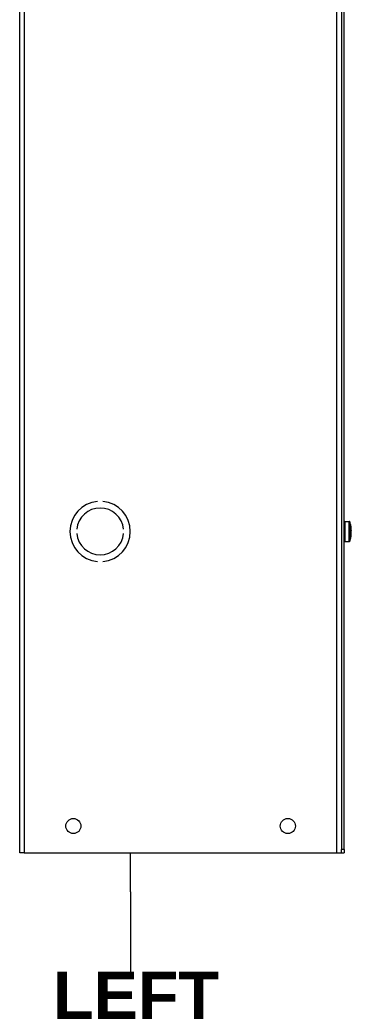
# Model space of a CAD drawing. Header units: inches. Extents: x 3 to 143, y 2 to 93.
# Tile 12 of 36: x 38.45 to 45.62, y 24.4 to 45.72. Entities that reach past the tile are written whole.
import ezdxf

# ---------------------------------------------------------------- set-up
doc = ezdxf.new("R2010")
doc.units = ezdxf.units.IN
doc.header["$LTSCALE"] = 8.561686
doc.header["$MEASUREMENT"] = 0
for name, color, linetype, lineweight in [('Symbols(ANSI)', 7, 'Continuous', 25), ('Visible Edges(ANSI)', 7, 'Continuous', 25), ('Visible Tangent Edges(ANSI)', 7, 'Continuous', 25)]:
    doc.layers.add(name, color=color, linetype=linetype, lineweight=lineweight)
doc.styles.add('Dimension-ANSI', font='arialbd.ttf')

# ---------------------------------------------------------------- blocks, each defined once
blk = doc.blocks.new('Datum Identifier5')
at = {"layer": 'Symbols(ANSI)', "color": 7, "linetype": 'Continuous', "lineweight": 25}
for p, q in [((4.7709, 3.1348), (4.7709, 3.2332)), ((4.7709, 3.1348), (4.7709, 3.1167)), ((4.7709, 3.1167), (4.7709, 2.9326))]:
    blk.add_line(p, q, dxfattribs=at)
at = {"layer": 'Symbols(ANSI)', "color": 7, "insert": (4.5749, 2.8126), "char_height": 0.12, "attachment_point": 7, "style": 'Dimension-ANSI'}
blk.add_mtext('LEFT', dxfattribs=at)

msp = doc.modelspace()

# ---------------------------------------------------------------- linework, layer by layer
at = {"layer": 'Visible Edges(ANSI)'}
for p, q in [((38.4485, 27.6818), (38.4485, 69.42)), ((45.4049, 69.3481), (45.4049, 27.7537)), ((45.4664, 27.7537), (45.4664, 69.3481)), ((40.1297, 35.2878), (40.1297, 35.2876)), ((40.2456, 35.2876), (40.2456, 35.2878)), ((45.4801, 34.855), (45.5715, 34.855)), ((45.6143, 34.7476), (45.6143, 34.7478)), ((45.6169, 34.7345), (45.6143, 34.7476)), ((39.6826, 34.6846), (39.6825, 34.6846)), ((39.6825, 34.5918), (39.6826, 34.5918)), ((40.6927, 34.6846), (40.6926, 34.6846)), ((40.6926, 34.5918), (40.6927, 34.5918)), ((45.6143, 34.5288), (45.6169, 34.5419)), ((45.6169, 34.6626), (45.6169, 34.7337)), ((45.6169, 34.5427), (45.6169, 34.6138)), ((45.4801, 34.4214), (45.5715, 34.4214)), ((45.6143, 34.5286), (45.6143, 34.5288)), ((40.1297, 33.9887), (40.1297, 33.9886)), ((40.2456, 33.9886), (40.2456, 33.9887)), ((45.4049, 27.6818), (45.4049, 27.7537)), ((45.4664, 27.7537), (45.4664, 27.6818)), ((38.5483, 27.6818), (38.4485, 27.6818)), ((38.5483, 27.6818), (45.3052, 27.6818)), ((45.3052, 27.6818), (45.4049, 27.6818)), ((45.4049, 27.6818), (45.4664, 27.6818))]:
    msp.add_line(p, q, dxfattribs=at)
at = {"layer": 'Visible Edges(ANSI)', "flags": 128}
for points in [[(45.6143, 34.6626), (45.6143, 34.6626), (45.6143, 34.6626), (45.6143, 34.6625), (45.6143, 34.6625), (45.6143, 34.6625), (45.6143, 34.6624), (45.6143, 34.6624), (45.6143, 34.6623), (45.6143, 34.6623), (45.6143, 34.6623), (45.6143, 34.6622), (45.6144, 34.6622), (45.6144, 34.6621), (45.6144, 34.6621), (45.6144, 34.6621), (45.6144, 34.662), (45.6144, 34.662), (45.6144, 34.662), (45.6144, 34.6619), (45.6144, 34.6619), (45.6144, 34.6618), (45.6144, 34.6618), (45.6144, 34.6618), (45.6144, 34.6617)], [(45.6143, 34.6137), (45.6143, 34.6138), (45.6143, 34.6138), (45.6143, 34.6138), (45.6143, 34.6139), (45.6143, 34.6139), (45.6143, 34.6139), (45.6143, 34.614), (45.6143, 34.614), (45.6143, 34.6141), (45.6143, 34.6141), (45.6143, 34.6141), (45.6144, 34.6142), (45.6144, 34.6142), (45.6144, 34.6143), (45.6144, 34.6143), (45.6144, 34.6143), (45.6144, 34.6144), (45.6144, 34.6144), (45.6144, 34.6145), (45.6144, 34.6145), (45.6144, 34.6145), (45.6144, 34.6146), (45.6144, 34.6146), (45.6144, 34.6146)], [(45.6144, 34.6146), (45.6149, 34.6382), (45.6144, 34.6617)]]:
    msp.add_lwpolyline(points, dxfattribs=at)
at = {"layer": 'Visible Edges(ANSI)'}
for centre in [(39.6079, 28.2615), (44.2455, 28.2615)]:
    msp.add_circle(centre, 0.1629, dxfattribs=at)
for centre, radius, start, end in [((40.1876, 34.6382), 0.6522, 95.09969, 264.90031), ((40.1876, 34.6382), 0.652, 95.1006, 264.8994), ((40.1876, 34.6382), 0.6522, 275.09969, 84.90031), ((40.1876, 34.6382), 0.652, 275.1006, 84.8994), ((40.1876, 34.6382), 0.5072, 5.2458, 174.7542), ((40.1876, 34.6382), 0.5071, 5.247, 174.753), ((45.4801, 34.8413), 0.0137, 90, 180), ((45.5715, 34.8413), 0.0137, 22.80453, 90), ((45.0884, 34.6382), 0.5378, 11.76625, 22.80453), ((45.6104, 34.7469), 0.00456, 343.15123, 11.76625), ((40.1876, 34.6382), 0.5072, 185.2458, 354.7542), ((40.1876, 34.6382), 0.5071, 185.247, 354.753), ((45.6124, 34.6626), 0.00456, 298.26273, 0), ((45.6124, 34.6138), 0.00456, 0, 61.73727), ((45.6104, 34.5295), 0.00456, 348.23375, 16.84877), ((45.6124, 34.7337), 0.00456, 0, 10.30476), ((45.6124, 34.5427), 0.00456, 349.69524, 0), ((45.4801, 34.4351), 0.0137, 180, 270), ((45.5715, 34.4351), 0.0137, 270, 337.19547), ((45.0884, 34.6382), 0.5378, 337.19547, 348.23375)]:
    msp.add_arc(centre, radius, start, end, dxfattribs=at)
at = {"layer": 'Visible Tangent Edges(ANSI)'}
for p, q in [((38.5483, 69.42), (38.5483, 27.6818)), ((45.3052, 27.6818), (45.3052, 69.42)), ((45.4801, 34.855), (45.4801, 34.4214)), ((45.5715, 34.4214), (45.5715, 34.855)), ((45.5841, 34.8466), (45.5841, 34.4298)), ((45.6143, 34.7478), (45.6148, 34.7478)), ((45.6143, 34.6626), (45.6169, 34.6628)), ((45.6169, 34.6136), (45.6143, 34.6137)), ((45.6169, 34.6628), (45.6169, 34.7345)), ((45.6169, 34.5419), (45.6169, 34.6136)), ((45.6148, 34.5285), (45.6143, 34.5286)), ((45.4664, 27.7537), (45.4049, 27.7537))]:
    msp.add_line(p, q, dxfattribs=at)
for centre, major_axis, ratio, start_param, end_param in [((45.0885, 34.6382), (0, -0.5378), 0.9986295, 1.7508898, 1.7761035), ((45.0841, 34.6382), (0, -0.5315), 0.9986295, 1.5247513, 1.6168414), ((45.0885, 34.6382), (0, -0.5378), 0.9986295, 1.3654891, 1.3907028), ((45.6124, 34.6626), (0.00024, -0.00456), 0.9838269, 0.4487432, 1.5650435), ((45.6124, 34.6138), (-0.00024, -0.00456), 0.9838269, 1.5765491, 2.6928495), ((45.6124, 34.7337), (0.00449, 0.00082), 0.0093745, 0, 0.0457617), ((45.6124, 34.7337), (0.00456, 0), 0.968903, 0, 0.185937), ((45.6124, 34.6626), (0.00456, 0), 0.2474409, 0, 0.185937), ((45.6124, 34.6138), (0.00456, 0), 0.2474409, 6.0972483, 6.2831853), ((45.6124, 34.5427), (0.00456, 0), 0.968903, 6.0972483, 6.2831853), ((45.6124, 34.5427), (0.00449, -0.00082), 0.0093745, 6.2374236, 6.2831853)]:
    msp.add_ellipse(centre, major_axis=major_axis, ratio=ratio, start_param=start_param, end_param=end_param, dxfattribs=at)

# ---------------------------------------------------------------- block references
at = {"layer": 'Symbols(ANSI)', "xscale": 8.561686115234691, "yscale": 8.561686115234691, "zscale": 8.561686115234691}
msp.add_blockref('Datum Identifier5', (0, 0), dxfattribs=at)

doc.saveas('drawing.dxf')
